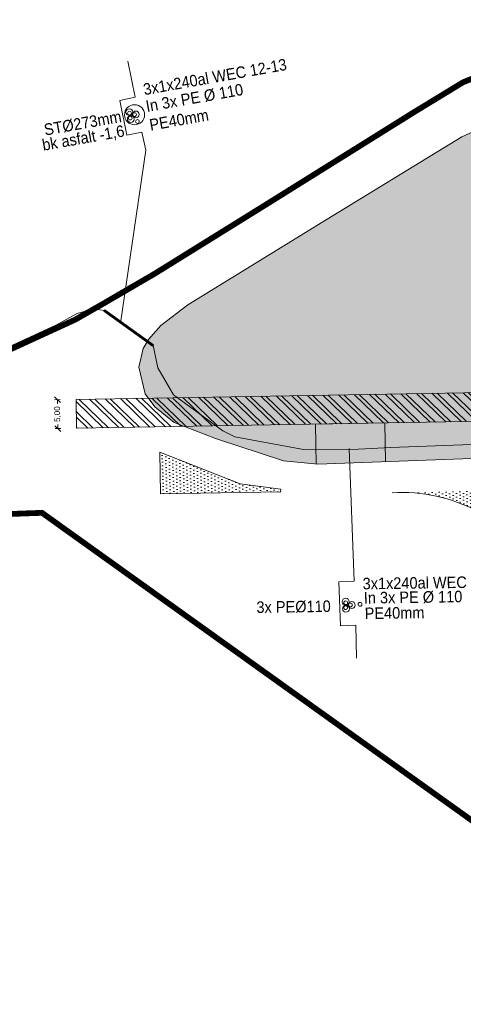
# Model space of a CAD drawing. Header units: metres. Extents: x 68442 to 71740, y 407111 to 411160.
# Tile 173 of 186: x 70530 to 70607, y 409024 to 409195. Entities that reach past the tile are written whole.
import ezdxf
from ezdxf.enums import TextEntityAlignment as Align

# ---------------------------------------------------------------- set-up
doc = ezdxf.new("R2010")
doc.units = ezdxf.units.M
doc.linetypes.add('XX-CENTER', pattern=[8, 5, -1, 1, -1])
doc.layers.get('0').update_dxf_attribs({"lineweight": 0})
doc.layers.get('Defpoints').update_dxf_attribs({"lineweight": 0})
for name, color, linetype, lineweight in [('- van den heuvel - hs', 1, 'Continuous', 0), ('- van den heuvel - pe 40mm', 3, 'Continuous', 0), ('- van den heuvel -aanpeillijntjes en ge-explodeerde maatvoering', 7, 'Continuous', 0), ('- van den heuvel -pe 110mm', 7, 'Continuous', 0), ('- van den heuvel -staal 273mm', 7, 'Continuous', 0), ('- van den heuvel -txt', 7, 'Continuous', 0), ('-REVISIE 33kV', 1, 'Continuous', 0), ('-revisie mantelbuizen', 7, 'Continuous', 0), ('MACG_alg_werkgrens', 3, 'XX-CENTER', 0)]:
    doc.layers.add(name, color=color, linetype=linetype, lineweight=lineweight)
for name, color, linetype, lineweight, transparency in [('MACG_n_maatvoering', 3, 'Continuous', 0, 0.8), ('MACG_n_vhr_arc_auxcrane', 3, 'Continuous', 0, 0.8), ('MACG_n_vhr_arc_freespace', 6, 'Continuous', 0, 0.8), ('MACG_n_vhr_arc_laydown', 2, 'Continuous', 0, 0.8), ('MACG_n_vhr_kant_', 7, 'Continuous', 0, 0.8)]:
    doc.layers.add(name, color=color, linetype=linetype, lineweight=lineweight, transparency=transparency)
doc.styles.add('MACG_standaard', font='arial.ttf', dxfattribs={"height": 2})
doc.styles.get("Standard").update_dxf_attribs({"font": 'arial.ttf'})
doc.dimstyles.new('MACG_standaard', dxfattribs={"dimscale": 0, "dimtxt": 2, "dimasz": 2, "dimexe": 1, "dimexo": 0.1, "dimgap": 1, "dimtad": 0, "dimzin": 1, "dimtxsty": 'MACG_standaard', "dimcen": 0, "dimclrd": 256, "dimclre": 256, "dimclrt": 256, "dimazin": 0, "dimtfac": 1, "dimtofl": 0, "dimtmove": 1, "dimatfit": 3, "dimfxl": 1, "dimfxlon": 1, "dimtfill": 1, "dimlwd": -1, "dimlwe": -1, "dimarcsym": 0})
pattern_1 = [(91.71918820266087, (35555.57993851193, 204577.1717876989), (-0.6087302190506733, 0.2818643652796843), [0, -0.6])]

# ---------------------------------------------------------------- blocks, each defined once
blk = doc.blocks.new('_Oblique')
at = {"color": 0, "linetype": 'ByBlock', "lineweight": -2}
blk.add_line((-0.5, -0.5), (0.5, 0.5), dxfattribs=at)
blk = doc.blocks.new('*D118')
at = {"layer": 'Defpoints', "color": 0, "transparency": 16777216}
for p in [(70536.52811778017, 409129.1863599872), (70539.76818526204, 409129.2421208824), (70539.8542214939, 409124.2428611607)]:
    blk.add_point(p, dxfattribs=at)
at = {"layer": 'MACG_n_maatvoering', "transparency": 16777216}
for p, q in [((70537.02804375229, 409129.1949636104), (70536.02819180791, 409129.177756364)), ((70536.5281177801, 409129.1863599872), (70536.54021332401, 409128.4835309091)), ((70537.11407998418, 409124.1957038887), (70536.1142280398, 409124.1784966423)), ((70536.61415401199, 409124.1871002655), (70536.60205846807, 409124.8899293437))]:
    blk.add_line(p, q, dxfattribs=at)
for p, rotation in [((70536.5281177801, 409129.1863599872), 90.98595125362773), ((70536.61415401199, 409124.1871002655), 270.9859512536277)]:
    blk.add_blockref('_Oblique', p, dxfattribs=dict(at, rotation=rotation))
at = {"layer": 'MACG_n_maatvoering', "transparency": 16777216, "insert": (70536.57113589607, 409126.6867301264), "char_height": 1, "attachment_point": 5, "rotation": 90.98595125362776, "style": 'MACG_standaard', "bg_fill": 3, "box_fill_scale": 1.1, "bg_fill_color": 256, "bg_fill_true_color": 13158600, "bg_fill_transparency": 0}
blk.add_mtext('5,00', dxfattribs=at)

msp = doc.modelspace()

# ---------------------------------------------------------------- hatches: boundary and pattern name
at = {"layer": 'MACG_n_vhr_arc_auxcrane'}
h = msp.add_hatch(dxfattribs=at)
h.set_pattern_fill('ACO-BETON_DETAIL', color=256, scale=2, angle=90.000000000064, style=0, pattern_type=2)
h.set_pattern_definition(pattern_1)
h.paths.add_polyline_path([(70593.3031506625, 409118.4549747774), (70593.18774615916, 409125.1607201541), (70581.18952282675, 409124.95423319), (70581.30831330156, 409118.0517410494), (70581.61999999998, 409118.02)], flags=0)
h.paths.add_polyline_path([(70647.6834925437, 409120.4612522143), (70646.68907183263, 409147.4429335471), (70714.55978669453, 409149.9443360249), (70714.60407323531, 409148.7427064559, -1), (70715.39592676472, 409127.2572935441), (70715.55420740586, 409122.9626546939), (70736.07061365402, 409123.7024696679), (70735.05841951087, 409156.4088637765), (70696.9444221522, 409155.2293156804), (70688.70669632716, 409154.9743753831), (70687.79970299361, 409184.2814817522), (70663.19999999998, 409183.49), (70620.82, 409181.28), (70606.51999999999, 409174.7199999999), (70599.24, 409170.27), (70583.23, 409160.48), (70559.09999999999, 409145.6299999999), (70554.42, 409142.0499999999), (70552.3, 409139.6199999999), (70551.35, 409138.04), (70550.62999999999, 409134.8499999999), (70551.73999999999, 409130.2199999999), (70553.37999999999, 409127.9699999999), (70556.72, 409125.2499999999), (70563.91, 409122.46), (70575.63, 409118.63), (70581.61999999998, 409118.02), (70598.81, 409118.6599999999), (70608.29582677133, 409119.0096039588), (70608.18552532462, 409125.4188288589), (70620.18374865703, 409125.625315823), (70620.28999611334, 409119.4516538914)], flags=17)
h.paths.add_polyline_path([(70635.28270779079, 409120.0042163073), (70635.18152782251, 409125.8834245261), (70647.4758582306, 409126.0950074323), (70646.68907183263, 409147.4429335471), (70714.55978669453, 409149.9443360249), (70714.60407323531, 409148.7427064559, -1), (70715.39592676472, 409127.2572935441), (70715.55420740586, 409122.9626546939), (70736.07061365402, 409123.7024696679), (70735.05841951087, 409156.4088637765), (70696.9444221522, 409155.2293156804), (70688.70669632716, 409154.9743753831), (70687.79970299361, 409184.2814817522), (70663.19999999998, 409183.49), (70620.82, 409181.28), (70606.51999999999, 409174.7199999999), (70599.24, 409170.27), (70583.23, 409160.48), (70559.09999999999, 409145.6299999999), (70554.42, 409142.0499999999), (70552.3, 409139.6199999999), (70551.35, 409138.04), (70550.62999999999, 409134.8499999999), (70551.73999999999, 409130.2199999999), (70553.37999999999, 409127.9699999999), (70556.72, 409125.2499999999), (70563.91, 409122.46), (70575.63, 409118.63), (70581.61999999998, 409118.02), (70598.81, 409118.6599999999)], flags=17)
h = msp.add_hatch(dxfattribs=at)
h.set_pattern_fill('ACO-BETON_DETAIL', color=256, scale=2, angle=90.000000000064, style=0, pattern_type=2)
h.set_pattern_definition(pattern_1)
h.paths.add_polyline_path([(70575.15940790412, 409113.2402082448), (70575.21780472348, 409113.6775116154), (70568.16, 409114.62), (70554.26892910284, 409120.0963750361), (70554.39307283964, 409112.8828238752), (70575.1821883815, 409113.2406002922)])
h = msp.add_hatch(dxfattribs=at)
h.set_pattern_fill('ACO-BETON_DETAIL', color=256, scale=2, angle=90.000000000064, style=0, pattern_type=2)
h.set_pattern_definition([(91.64300309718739, (35322.05339531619, 204551.4928114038), (-0.6083548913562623, 0.2826735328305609), [0, -0.6])])
h.paths.add_polyline_path([(70620.83612136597, 409108.2583783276, -0.7726776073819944), (70622.11635038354, 409113.9213268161), (70596.16422685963, 409113.1208167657, -0.1228633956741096), (70609.31776825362, 409109.8419036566), (70644.19831807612, 409091.2906639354), (70644.07855193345, 409095.0560504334), (70644.08274047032, 409096.2322132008)])
at = {"layer": 'MACG_n_vhr_arc_freespace'}
h = msp.add_hatch(dxfattribs=at)
h.set_pattern_fill('AGR-GRAS_GAZON', color=256, scale=2, angle=32.84464099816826, style=0, pattern_type=2)
h.set_pattern_definition([(70.34464099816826, (0, 0), (-1.097961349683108, 1.584644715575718), [0, -1.519999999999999, 0, -1.699999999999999, 0, -1.624999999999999]), (40.34464099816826, (0, 0), (-0.04375970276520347, 3.330871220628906), [0, -0.82, 0, -1.37, 0, -0.525]), (0.344640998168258, (-1.033377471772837, -0.6671064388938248), (2.6132592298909, 1.693749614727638), [0, -0.5, 0, -1.8, 0, -2.35]), (350.3446409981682, (-1.033377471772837, -0.6671064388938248), (2.049561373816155, 2.367785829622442), [0, -0.25, 0, -1.18, 0, -1.35]), (83.84464099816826, (-4.200369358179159, 1.823347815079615), (-1.37695886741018, 1.203542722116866), [0.15, -2.0955]), (42.84464099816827, (-0.06756361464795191, -4.578551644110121), (-0.2496089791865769, 1.811691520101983), [0.15, -2.0955])])
edge = h.paths.add_edge_path()
edge.add_line((70736.07061365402, 409123.7024696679), (70735.05841951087, 409156.4088637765))
edge.add_line((70735.05841951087, 409156.4088637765), (70696.9444221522, 409155.2293156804))
edge.add_line((70696.9444221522, 409155.2293156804), (70688.70669632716, 409154.9743753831))
edge.add_line((70688.70669632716, 409154.9743753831), (70687.79970299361, 409184.2814817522))
edge.add_line((70687.79970299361, 409184.2814817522), (70663.19999999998, 409183.49))
edge.add_line((70663.19999999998, 409183.49), (70620.82, 409181.28))
edge.add_line((70620.82, 409181.28), (70606.51999999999, 409174.7199999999))
edge.add_line((70606.51999999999, 409174.7199999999), (70599.24, 409170.27))
edge.add_line((70599.24, 409170.27), (70583.23, 409160.48))
edge.add_line((70583.23, 409160.48), (70559.09999999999, 409145.6299999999))
edge.add_line((70559.09999999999, 409145.6299999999), (70554.42, 409142.0499999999))
edge.add_line((70554.42, 409142.0499999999), (70552.3, 409139.6199999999))
edge.add_line((70552.3, 409139.6199999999), (70551.35, 409138.04))
edge.add_line((70551.35, 409138.04), (70550.62999999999, 409134.8499999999))
edge.add_line((70550.62999999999, 409134.8499999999), (70551.73999999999, 409130.2199999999))
edge.add_line((70551.73999999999, 409130.2199999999), (70553.37999999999, 409127.9699999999))
edge.add_line((70553.37999999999, 409127.9699999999), (70556.72, 409125.2499999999))
edge.add_line((70556.72, 409125.2499999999), (70563.91, 409122.46))
edge.add_line((70563.91, 409122.46), (70575.63, 409118.63))
edge.add_line((70575.63, 409118.63), (70581.61999999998, 409118.02))
edge.add_line((70581.61999999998, 409118.02), (70598.81, 409118.6599999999))
edge.add_line((70598.81, 409118.6599999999), (70647.6834925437, 409120.4612522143))
edge.add_line((70647.6834925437, 409120.4612522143), (70646.68907183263, 409147.4429335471))
edge.add_line((70646.68907183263, 409147.4429335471), (70714.55978669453, 409149.9443360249))
edge.add_line((70714.55978669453, 409149.9443360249), (70714.60407323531, 409148.7427064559))
edge.add_arc((70715.00000000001, 409138), 10.75000000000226, -87.88929633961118, 92.11070366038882, ccw=False)
edge.add_line((70715.39592676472, 409127.2572935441), (70715.55420740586, 409122.9626546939))
edge.add_line((70715.55420740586, 409122.9626546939), (70736.07061365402, 409123.7024696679))
at = {"layer": 'MACG_n_vhr_arc_laydown'}
h = msp.add_hatch(dxfattribs=at)
h.set_pattern_fill('ANSI32', color=256, scale=0.4, angle=90, style=0)
h.set_pattern_definition([(135.9859512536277, (35291.18207555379, 204562.2201797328), (-1.323660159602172, -1.370017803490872), []), (135.9859512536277, (35291.16662299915, 204563.118072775), (-1.323660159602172, -1.370017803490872), [])])
h.paths.add_polyline_path([(70647.4758582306, 409126.0950074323), (70539.8542214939, 409124.2428611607), (70539.768185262, 409129.2421208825), (70647.29167076, 409131.0925779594)])

# ---------------------------------------------------------------- linework, layer by layer
at = {"layer": '- van den heuvel - hs'}
for centre, radius in [((70549.00567619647, 409178.8022701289), 0.3255105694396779), ((70549.13046274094, 409177.9634865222), 0.3255105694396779), ((70549.8760007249, 409178.5596317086), 0.3255105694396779), ((70586.41786403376, 409094.0224175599), 0.325510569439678), ((70586.40598505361, 409093.1744856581), 0.325510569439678), ((70587.23777280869, 409093.6428285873), 0.325510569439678)]:
    msp.add_circle(centre, radius, dxfattribs=at)
at = {"layer": '- van den heuvel - pe 40mm'}
for centre, radius in [((70550.37236494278, 409177.3711675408), 0.3255105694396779), ((70588.89915065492, 409093.7594252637), 0.325510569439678)]:
    msp.add_circle(centre, radius, dxfattribs=at)
at = {"layer": '- van den heuvel -aanpeillijntjes en ge-explodeerde maatvoering'}
for points in [[(70549.97352834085, 409181.5558435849), (70548.73396382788, 409187.7993928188)], [(70551.82079360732, 409172.3826821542), (70551.15922380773, 409175.539005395), (70548.52783119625, 409175.0140917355), (70547.3421357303, 409181.0309299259), (70549.97352834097, 409181.5558435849)], [(70551.82079360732, 409172.3826821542), (70547.45845480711, 409142.4670320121)], [(70587.9086089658, 409097.7489250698), (70587.03871819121, 409120.7665167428)], [(70588.31312410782, 409084.4388999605), (70588.19164858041, 409090.1476255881), (70585.51000130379, 409090.0552713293), (70585.22696168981, 409097.656570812), (70587.9086089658, 409097.7489250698)]]:
    msp.add_lwpolyline(points, dxfattribs=at)
at = {"layer": '- van den heuvel -pe 110mm'}
for centre, radius in [((70548.98360469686, 409178.9807917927), 0.588942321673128), ((70549.21993001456, 409177.7884018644), 0.588942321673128), ((70550.09096792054, 409178.5862809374), 0.588942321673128), ((70586.4248210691, 409094.2021638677), 0.5889423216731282), ((70586.46609798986, 409092.9872813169), 0.5889423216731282), ((70587.45422621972, 409093.6345221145), 0.5889423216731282)]:
    msp.add_circle(centre, radius, dxfattribs=at)
at = {"layer": '- van den heuvel -staal 273mm'}
msp.add_circle((70549.88279384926, 409178.5369034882), 1.740414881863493, dxfattribs=at)
at = {"layer": '-revisie mantelbuizen'}
msp.add_lwpolyline([(70552.99405305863, 409138.4464892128), (70544.54389106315, 409144.5469220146), (70544.70778494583, 409144.773943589), (70553.15794694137, 409138.6735107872)], close=True, dxfattribs=at)
at = {"layer": 'MACG_alg_werkgrens', "ltscale": 10, "const_width": 1, "flags": 128}
msp.add_lwpolyline([(69468.20656480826, 410724.0543301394), (69445.01762850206, 410763.7583829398), (69410.5103316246, 410746.3735817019), (69391.66659987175, 410737.2221690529), (69365.72674637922, 410725.277114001), (69345.26674699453, 410716.379939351), (69315.384847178, 410704.0875152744), (69281.05072470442, 410691.0301501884), (69264.09981194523, 410684.9104273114), (69252.63144360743, 410680.9550372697), (69232.53888834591, 410674.3347321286), (69226.2878631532, 410672.3117351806), (69231.92281973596, 410654.9929695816), (69239.19229652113, 410630.4522234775), (69225.31, 410626.34), (69213.37, 410623.02), (69197.1, 410618.89), (69169.71, 410611.81), (69153.92896399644, 410607.8128229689), (69119.38, 410600.65), (69044.01, 410587.14), (69038.91, 410583.87), (69037, 410582.13), (69034.69, 410579.4), (69032.1, 410574.79), (69025.25, 410561.14), (69006.81145330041, 410524.6972740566), (68993.74, 410499.24), (68990.46, 410493.99), (68985.64, 410487.43), (68980.15, 410481.68), (68983.8573273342, 410477.2007859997), (68976.38328250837, 410470.5198468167), (69009.70539291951, 410433.2420120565), (69066.30335983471, 410483.5146420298), (69081.6698899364, 410509.3752860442), (69086.55384522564, 410515.4651562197), (69098.47460877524, 410511.4442984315), (69124.21884397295, 410533.645258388), (69141.79, 410549.77), (69154.92, 410561.36), (69164.8477892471, 410567.0251139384), (69195.70059126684, 410584.6668789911, 0.9752874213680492), (69254.72957505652, 410601.8558810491), (69273.28095412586, 410612.5450539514), (69265.69968568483, 410636.9714316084), (69295.01234843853, 410647.3305308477), (69309.56932142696, 410653.2856561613), (69325.240131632, 410659.5399705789), (69348.31548198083, 410669.2949146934), (69373.47053148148, 410680.4716013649), (69397.19206722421, 410690.963434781), (69414.3971084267, 410698.1955538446), (69423.28538058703, 410702.1850093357), (69433.9756074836, 410704.1084769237), (69438.86340269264, 410704.3412290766), (69447.93853424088, 410702.6581699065), (69455.80042612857, 410699.5838465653), (69460.60498305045, 410696.2318301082), (69470.4715735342, 410685.9823570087), (69476.25014530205, 410679.0913855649), (69486.19081639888, 410665.288224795), (69491.75116749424, 410658.1939837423), (69500.69215752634, 410650.9313365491), (69505.62412052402, 410648.2479244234), (69515.72780159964, 410644.4226624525), (69530.28723651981, 410645.9721913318), (69548.08414006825, 410653.461848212), (69567.54624077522, 410641.9152929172), (69591.65670663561, 410638.3138759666), (69606.83393043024, 410646.6851527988), (69601.5733561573, 410655.5332613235), (69599.74, 410658.57, -0.09734502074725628), (69598.01959358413, 410673.0043101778, 0.03786321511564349), (69599.51, 410681.13, -0.1333057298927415), (69605.29, 410689.24), (69610.73, 410692.59, -0.2952397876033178), (69626.31, 410691.87), (69632.1, 410685.1), (69639.81, 410674.22), (69641.62, 410671.06), (69638.8147158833, 410657.5082432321), (69655.0393714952, 410604.9326685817), (69666.62103121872, 410567.4026013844), (69675.17147267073, 410539.6951181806), (69678.3043690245, 410531.6160011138), (69683.93676631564, 410519.5496298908), (69693.99706435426, 410502.0032935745), (69715.7680627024, 410465.5616568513), (69732.29130321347, 410438.3908456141), (69745.60559088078, 410416.5207133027), (69752.28377418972, 410405.4923967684), (69769.94608725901, 410376.343133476), (69786.26693857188, 410349.3527345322), (69796.7898465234, 410331.8682927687), (69807.94852102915, 410313.3807105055), (69821.27900502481, 410291.5423129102), (69835.03186055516, 410268.9367957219), (69855.97713765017, 410234.2506599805), (69872.629205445, 410206.8422210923), (69890.27131294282, 410177.6579582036), (69900.34722192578, 410160.907076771), (69901.4867209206, 410158.6751904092), (69896.94615279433, 410155.9439698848), (69911.80837604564, 410131.5959911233, 0.09725038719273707), (69926.21988837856, 410128.6040487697), (69939.50187987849, 410127.9464670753, -0.3270617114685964), (69966.2662058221, 410111.2165545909), (69985.4437446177, 410061.2781104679), (69989.70169159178, 410051.9797298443), (69994.7392040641, 410043.2961145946), (70004.59461365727, 410028.3773142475), (70024.46120066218, 409998.8826886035), (70056.47888468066, 409951.3061297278), (70092.62892501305, 409897.2010361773), (70118.80440978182, 409856.7589131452), (70134.79070471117, 409830.3246464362), (70155.82211963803, 409792.6637406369), (70175.21423805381, 409753.9892893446), (70188.99064482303, 409723.5335544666), (70203.7084044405, 409687.0335106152), (70218.08152657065, 409646.2198325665), (70228.94688551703, 409611.3888242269), (70238.39691651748, 409575.2651576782), (70246.85829855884, 409538.0370723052), (70256.6970092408, 409481.3597125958), (70263.12345917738, 409416.6960548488), (70265.49906132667, 409348.6919479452), (70264.53255186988, 409312.7318177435), (70262.71228992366, 409293.5956788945), (70262.04139123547, 409279.5877717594, -0.419623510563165), (70237.4546777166, 409251.7953866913), (70223.92377864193, 409251.6932161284), (70223.89618604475, 409251.6918228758), (70193.16495688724, 409250.1400890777), (70167.12283457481, 409264.3697263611), (70140.67192326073, 409269.7872249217), (70102.4650513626, 409277.6125006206), (70087.77010063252, 409280.622222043), (70076.26996252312, 409289.4068206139), (70076.70896437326, 409309.2172222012), (70066.71141883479, 409309.4387695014), (70028.71795528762, 409310.2807110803), (69996.92656191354, 409310.3813332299), (69996.70749753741, 409302.0148266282, 1.022360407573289), (70016.34511557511, 409254.4194766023), (70045.60758997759, 409254.1600314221), (70075.7224733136, 409254.0532992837), (70107.35213903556, 409247.4996844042), (70107.9, 409236.1), (70108.49, 409220.64), (70109.08211555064, 409195.3612207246), (70110.8, 409155.33), (70112.6573991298, 409100.8713210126), (70088.94294319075, 409093.3629888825), (70083.94236255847, 409090.9845869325), (70074.77651695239, 409089.1319829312), (70057.19999999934, 409085.2499999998), (70045.80498639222, 409082.9043419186), (70034.52437770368, 409080.582234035), (70023.74226534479, 409078.3627413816), (70014.95977022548, 409076.554868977), (70004.8373020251, 409074.9109068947), (69996.71148705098, 409074.4439027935), (69985.0196703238, 409073.8178154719), (69973.15350114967, 409073.5989006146), (69958.80625221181, 409073.384620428), (69932.26441910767, 409072.45074072), (69866.2281050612, 409076.7983028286), (69861.52123155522, 409084.5340340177), (69796.6535299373, 409089.2243207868), (69748.81417587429, 409092.6674977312), (69750.29700666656, 409112.3107532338), (69694.9335723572, 409116.4900301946, 0.9057946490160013), (69648.84525435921, 409094.0775143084), (69624.58393597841, 409093.871628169), (69585.90235924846, 409092.5397966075), (69529.3193848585, 409090.8200108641), (69467.1689468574, 409088.9310073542), (69410.64927145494, 409087.2037333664), (69375.77221780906, 409086.0985776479), (69352.8514283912, 409104.5126186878), (69352.3097721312, 409121.8832225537), (69294.34358740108, 409119.894717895), (69295.47702131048, 409083.5461461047), (69288.45729795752, 409083.3269213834), (69220.51448324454, 409081.1707994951), (69160.3028745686, 409079.2244540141), (69133.53172483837, 409078.3589887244), (69097.11388773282, 409077.1816623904), (69079.2396442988, 409076.5986311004), (69043.74555859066, 409075.4577589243), (69008.48509483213, 409074.3758512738), (68984.99962525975, 409092.6020150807), (68984.29032442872, 409110.2784477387), (68926.33722090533, 409107.9529680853), (68927.85447744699, 409070.1252869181), (68922.81946982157, 409069.4244228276), (68908.1434917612, 409065.5583072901), (68898.99063854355, 409063.1471570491), (68889.02509710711, 409059.2095013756), (68879.38965442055, 409055.4022766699), (68853.7158018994, 409041.5153345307), (68784.24078778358, 409002.8768108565), (68690.79181961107, 408950.6712438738), (68634.58214079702, 408919.3163872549), (68605.74938968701, 408924.1875075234), (68596.82329017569, 408940.1420563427), (68591.84943122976, 408937.2687531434), (68546.25992969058, 408911.7241051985), (68577.27100689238, 408856.287772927), (68598.84743218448, 408854.4887570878), (68632.13021717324, 408873.1140120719), (68635.03747153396, 408888.5229505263), (68655.30600032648, 408899.8333125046), (68648.65401460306, 408911.7842284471), (68655.27458953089, 408915.3735219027), (68708.75504195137, 408945.1037734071), (68758.39633938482, 408972.9445010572), (68803.76435685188, 408998.2533950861), (68824.877370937, 409010.0350770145), (68860.5369421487, 409030.0835915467), (68885.33564592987, 409043.1695849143), (68903.48240583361, 409050.3156129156), (68925.81246079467, 409056.1752727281), (68932.3597040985, 409057.0825119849), (68933.56606828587, 409048.376583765), (68947.04906830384, 409033.2529433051), (68985.20031917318, 409034.4527967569), (68997.40604536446, 409050.0110153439), (69013.92035500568, 409050.5262467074), (69013.58999928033, 409061.004352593), (69059.75386272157, 409062.4810198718), (69126.26551886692, 409064.6610734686), (69181.76366020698, 409066.4510134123), (69253.04245284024, 409068.7209753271), (69299.0110837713, 409070.1666846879), (69301.134957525, 409060.0906651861), (69314.6141674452, 409044.9636466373), (69352.76571777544, 409046.1539401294), (69364.9788551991, 409061.71357537), (69381.03770462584, 409062.2186247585), (69380.69661583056, 409072.8543523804), (69492.88225604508, 409076.4309691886), (69548.43119177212, 409078.1609363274), (69630.69440884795, 409080.5000519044), (69630.69440884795, 409080.5000519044), (69654.36897127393, 409080.6706179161), (69653.73303890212, 409075.0246032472), (69704.60183389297, 409073.9825987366), (69742.1457954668, 409070.7546939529), (69879.56036612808, 409059.754424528), (69883.08, 409041.89), (69885.53999999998, 408968.1299999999), (69901.9, 408953.0599999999), (69901.9, 408953.0599999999), (69904.51999999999, 408928.16), (69914.90147842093, 408898.6748793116), (69919.7644726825, 408899.039577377), (69922.331076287, 408911.1304018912), (69918.34739580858, 408959.1835476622), (69921.1520550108, 408963.1460021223), (69925.43550511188, 408965.1103317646), (70038.7721428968, 408992.1941244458), (70102.6594370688, 409007.2734857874), (70144.74120843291, 409017.2191775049), (70178.35613170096, 409024.4811105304), (70202.47931688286, 409026.3808798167), (70230.7870944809, 409027.2208138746), (70290.97953065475, 409028.8728735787, 1.530501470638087), (70337.17983075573, 409019.3887496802), (70346.2401587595, 409081.0898157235), (70355.13148721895, 409093.8322885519), (70368.20825665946, 409102.8346936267), (70477.25240017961, 409107.5295936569), (70533.86, 409109.6), (70639.0820845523, 409034.2365002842), (70678.38093669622, 409035.5269339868), (70780.17816725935, 409115.0627180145), (70833.95936467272, 409116.727133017), (70850.18388126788, 409119.1480910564), (70864.29987759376, 409119.5708965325), (70913.12442063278, 409121.0710355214), (70966.1938552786, 409122.8610164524), (71052.40029041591, 409125.4609089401), (71091.99771945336, 409126.6772301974), (71182.62938168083, 409129.5462424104), (71197.80882905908, 409129.599842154), (71208.91029203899, 409129.103354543), (71246.18266279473, 409126.2999455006), (71276.10231321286, 409122.3106587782), (71303.55514457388, 409117.9896569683), (71325.80348827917, 409113.7011792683), (71409.43419338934, 409090.5752282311), (71435.94527043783, 409080.7293945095), (71455.22978372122, 409072.6535694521), (71458.59039131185, 409060.1610201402), (71529.6349708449, 409023.0478735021), (71558.23730726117, 409072.4892550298), (71513.67877826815, 409098.1227926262), (71470.67240908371, 409081.2894596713), (71429.61862129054, 409097.4122692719), (71395.96994863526, 409109.3836157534), (71364.5178203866, 409118.3024820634), (71317.66654700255, 409127.9824976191), (71272.74904838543, 409136.1141444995), (71231.57587422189, 409140.2811637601), (71215.15397105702, 409141.4355677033), (71214.91021433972, 409152.2769298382), (71197.70084941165, 409154.5902325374, 0.7497292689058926), (71149.48278798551, 409165.4915036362), (71090.86415341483, 409163.6968857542), (71091.34401686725, 409147.2067125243), (70997.45216131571, 409144.1173340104), (70941.20885883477, 409139.3922718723), (70845.67898250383, 409136.7897375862), (70843.18504478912, 409136.6637322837), (70840.97759122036, 409185.9999412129), (70834.11036896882, 409192.1008316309), (70826.66985912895, 409196.5247298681), (70690.65037771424, 409192.0791401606), (70635.74991090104, 409190.737907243), (70619.6715660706, 409189.3571333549), (70606.74068364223, 409184.1640909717), (70598.2395908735, 409178.9819877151), (70572.83881279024, 409163.1115015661), (70553.42533344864, 409151.0482496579), (70549.21000869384, 409148.5904031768), (70544.46921422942, 409145.8261689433), (70539.62345607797, 409143.0634834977), (70529.20210589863, 409138.2745118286), (70522.79653298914, 409135.3697025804), (70509.24262955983, 409130.693030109), (70499.40899263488, 409127.9384140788), (70491.23625683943, 409125.8250681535), (70476.2904552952, 409123.2180685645), (70462.04387773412, 409125.3384286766), (70392.24926009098, 409121.8120808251), (70392.24926009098, 409121.8120808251), (70369.16235332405, 409120.6456231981), (70349.68999873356, 409108.0934782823), (70315.3525134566, 409114.0765971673), (70310.99860993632, 409105.6308885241), (70298.50257201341, 409107.1579684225), (70288.16457997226, 409108.761412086), (70275.8212887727, 409110.6758817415), (70267.75460372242, 409111.7639022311), (70262.71344238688, 409112.4345910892), (70246.87383645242, 409113.9821834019), (70244.62825108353, 409113.891110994), (70233.26332139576, 409113.6154240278), (70229.07390600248, 409113.6030293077), (70227.63101123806, 409113.7977829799), (70221.73607665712, 409113.7568061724), (70211.80921828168, 409113.4653179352), (70207.3414257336, 409113.3204771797), (70200.97790496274, 409112.9813434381), (70190.53867242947, 409112.5078353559), (70179.72940840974, 409112.1897078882), (70161.49828612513, 409111.6512021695), (70152.4786012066, 409111.3766663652), (70148.8432910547, 409111.2660164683), (70144.36013993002, 409110.9501011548), (70140.94000000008, 409110.66), (70139.53740193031, 409110.0288308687), (70138.87508080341, 409109.7307863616), (70136.93999999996, 409108.8599999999), (70136.59943404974, 409108.4517078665), (70118.00825013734, 409102.5654761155), (70116.8370576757, 409102.1946600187), (70115.37, 409150.37), (70113.55, 409195.79), (70112.69, 409232.67), (70112.89, 409240.48), (70115.28087690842, 409245.8568629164), (70163.84287826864, 409235.7948958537), (70190.7727709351, 409234.2880230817), (70200.43521104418, 409234.1996105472), (70205.91091094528, 409234.1736241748), (70224.5383662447, 409235.0782943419), (70238.1564755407, 409235.7842925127), (70251.99598802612, 409236.7980402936), (70260.3254226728, 409237.9032675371), (70269.1702806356, 409239.5702235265), (70292.00607237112, 409244.1612812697), (70303.40010350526, 409248.9023223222), (70322.48655938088, 409249.6058385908), (70399.56185277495, 409251.818898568), (70418.13564846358, 409254.3943044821), (70456.16733520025, 409255.6020926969), (70468.96153871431, 409256.5125767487), (70481.2821686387, 409260.8309370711), (70495.09588899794, 409270.9519836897), (70507.79989213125, 409290.4211267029), (70511.22190696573, 409306.6808820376), (70510.9893707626, 409332.0778795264), (70510.02910861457, 409346.0316888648), (70509.91961001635, 409354.4730353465), (70509.44191602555, 409370.039484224), (70512.00956169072, 409407.9797898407), (70515.89405866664, 409416.387208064), (70520.95538156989, 409424.0448021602), (70524.63297817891, 409427.7308160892), (70533.657182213, 409434.0503348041), (70542.20766798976, 409438.2893468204), (70561.57402794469, 409440.9728036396), (70592.7210444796, 409443.5423665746), (70600.32091864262, 409443.7609250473), (70688.86434435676, 409446.611035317), (70734.9631092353, 409448.110995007), (70820.87824009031, 409450.7402339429), (70866.08626107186, 409451.0859330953), (70865.81086347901, 409444.2653377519), (70928.61179795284, 409436.9051505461, 1.442493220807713), (70933.41076275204, 409484.8926919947), (70891.2825815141, 409498.6618392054), (70874.72974628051, 409500.6925797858), (70873.2386136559, 409488.515997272), (70851.54590313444, 409492.3673586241), (70851.54590313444, 409492.3673586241), (70849.04153366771, 409471.916688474), (70802.50937843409, 409471.711974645), (70763.74962559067, 409471.5414547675), (70758.86739589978, 409471.5199758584), (70758.89453894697, 409465.3502681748), (70732.73384790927, 409465.433999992), (70632.33827805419, 409461.5462231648), (70589.83012316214, 409460.5058137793), (70573.22135147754, 409460.0993053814), (70553.83504547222, 409463.8119978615), (70541.02096816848, 409460.9725316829), (70492.85016665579, 409449.593927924), (70456.07631611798, 409445.1126052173), (70455.78362528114, 409447.5107178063), (70394.63228503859, 409440.1216846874, 0.2324516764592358), (70372.54968380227, 409434.8066598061), (70275.7617610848, 409423.1738913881), (70274.41332516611, 409438.4463107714), (70272.36656096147, 409460.2056465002), (70268.81738970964, 409487.859335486), (70265.68359891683, 409508.8016777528), (70263.60594672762, 409520.0330025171), (70258.38405468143, 409546.8524923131), (70254.86902010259, 409562.401303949), (70251.32073729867, 409577.8745017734), (70243.2684545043, 409608.3743755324), (70240.10161609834, 409619.5635760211), (70234.35959925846, 409638.4992676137), (70229.64992422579, 409653.093804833), (70226.0026479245, 409663.9263121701), (70222.11212956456, 409674.9257335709), (70217.28116352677, 409688.4100487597), (70212.89980368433, 409700.2709714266), (70208.15233096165, 409711.5891426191), (70200.71745834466, 409729.3141862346), (70193.13536430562, 409746.5089180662), (70185.5203887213, 409762.5215305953), (70177.76168277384, 409778.5684065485), (70168.72093080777, 409795.9899373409), (70161.47700839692, 409809.6130594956), (70154.53432645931, 409822.66966043), (70147.27841711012, 409835.2100584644), (70140.0952828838, 409847.2649539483), (70133.43715661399, 409858.4387694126), (70128.37770641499, 409866.6747487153), (70123.93513247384, 409873.4731274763), (70118.24881506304, 409882.1747810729), (70107.66380036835, 409898.3728094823), (70097.95099249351, 409913.2293920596), (70090.26517297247, 409924.7249470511), (70078.82106065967, 409941.8417193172), (70069.960402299, 409955.0944616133), (70064.80970686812, 409962.7982728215), (70058.6806109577, 409971.9654616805), (70052.83656463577, 409980.706306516), (70048.58020293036, 409987.0724773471), (70044.5886492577, 409993.042578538), (70041.04960369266, 409998.3266707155), (70037.92852983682, 410002.9644627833), (70034.97889598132, 410007.3200607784), (70028.72906895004, 410016.5482293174), (70020.37381045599, 410028.8850436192), (70012.4581750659, 410040.5727399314), (70007.1557295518, 410048.4435262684), (70003.71162625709, 410054.0384756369), (70001.7208495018, 410057.7182497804), (69998.22045433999, 410065.4842162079), (69994.44552329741, 410074.5956667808), (69985.76025754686, 410097.6562307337), (69977.56029950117, 410119.2523269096), (69971.93933342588, 410133.8902324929), (69970.4050095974, 410137.0712244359), (69968.41813106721, 410140.2738203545), (69965.54958145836, 410143.3854673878), (69963.65098102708, 410144.5659443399), (69961.93458832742, 410145.6331315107), (69960.30023284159, 410146.6493110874), (69956.84747253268, 410147.657259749), (69953.85787294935, 410148.53), (69949.78619518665, 410148.53), (69948.3093069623, 410148.53), (69946.18356416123, 410148.53), (69944.73672694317, 410148.1995693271), (69942.91181952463, 410147.7827944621), (69941.44542940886, 410147.4478982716), (69939.73888575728, 410146.9507089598), (69938.40638647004, 410146.4999378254), (69937.2315802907, 410146.1025126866), (69936.1190051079, 410145.7261396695), (69933.41610783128, 410149.3681794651), (69930.9532013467, 410152.967927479), (69920.55177398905, 410169.8085883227), (69910.97966453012, 410185.5268268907), (69896.06279634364, 410210.155580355), (69886.825742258, 410225.4153754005), (69873.62172153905, 410247.2656176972), (69860.1774464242, 410269.6387422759), (69852.17058481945, 410282.9548155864), (69839.3626985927, 410304.1458420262), (69813.68951866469, 410346.4129298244), (69808.28550568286, 410355.3617159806), (69793.78933332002, 410379.3531120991), (69782.48438552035, 410397.9568078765), (69775.85751543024, 410408.8464135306, 0.8745155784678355), (69774.18903038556, 410470.1683012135), (69767.98091319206, 410480.5804786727), (69767.98091319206, 410480.5804786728), (69755.69156655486, 410501.057537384), (69748.71562832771, 410512.783124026), (69726.08305495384, 410499.2369457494), (69705.95000000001, 410531.26), (69694.583010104, 410550.4808434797), (69686.11720645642, 410577.9208459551), (69680.0039006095, 410598.0641781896), (69679.0998634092, 410601.046933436), (69677.32103120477, 410606.9159611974), (69676.33979426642, 410610.1534261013), (69674.5967553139, 410615.9043586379), (69673.28852505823, 410620.2206958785), (69671.2412752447, 410626.9753329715), (69669.51857795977, 410632.6542778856), (69668.00132664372, 410637.6556165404), (69666.29687928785, 410643.2740123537), (69664.89789530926, 410647.8855045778), (69663.03086301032, 410654.0398316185), (69661.43830624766, 410659.289400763), (69660.85023936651, 410661.2278545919), (69660.43495684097, 410662.5967567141), (69659.7848895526, 410665.0040323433), (69659.68273381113, 410666.3617725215), (69659.69101396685, 410666.422682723), (69660.19340284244, 410667.4796939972), (69661.25135042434, 410668.6901605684), (69661.92629801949, 410669.4624119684), (69663.10107856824, 410670.3792453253), (69667.08557465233, 410673.4888634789), (69664.77394754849, 410677.2655822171), (69655.85772178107, 410693.749359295), (69633.12126373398, 410730.9058720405), (69596.64626904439, 410708.7560213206), (69590.40793400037, 410708.7187733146), (69584.97276634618, 410710.4119140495), (69578.26807694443, 410711.1541236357), (69576.04774156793, 410712.0620529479), (69555.92648434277, 410743.2719334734), (69552.70339471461, 410742.7347274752), (69539.43289679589, 410755.6824652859), (69495.75936919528, 410828.1384078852), (69486.7795853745, 410843.0505822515, -0.333078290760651), (69489.89862521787, 410874.0887059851), (69516.31092365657, 410899.3881028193), (69534.63644368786, 410914.580294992), (69635.84491216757, 410998.4507388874), (69671.82860860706, 411027.395230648), (69684.96210609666, 411035.5511032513), (69701.88011943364, 411041.3365378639), (69710.64387168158, 411042.0417754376), (69721.39060468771, 411039.5837460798), (69739.36628568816, 411030.6056537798), (69747.07921064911, 411023.5498470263), (69748.3916021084, 411022.3529576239), (69751.41808443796, 411018.1717558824), (69754.08096337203, 411011.9518907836), (69754.23293151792, 411006.6955807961), (69753.49448936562, 411004.6404409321), (69751.2942880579, 411001.3499163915), (69740.19567163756, 410989.2170458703), (69720.19095574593, 410967.3481373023), (69714.00790290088, 410960.91529529), (69732.07828505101, 410943.5465914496), (69734.90664241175, 410943.5267259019, -0.3656087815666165), (69768.34638080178, 410946.1184824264), (69772.53318278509, 410941.5507548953), (69785.47, 410954.54), (69781.03, 410959.77, -0.3221582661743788), (69777.15, 410981.66), (69779.87, 410993.92), (69809.28997632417, 411027.1308217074), (69790.43771763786, 411042.9067703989), (69787.62076924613, 411042.6522085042, -0.3651736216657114), (69754.62461914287, 411036.8091795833), (69738.66720083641, 411046.0330252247), (69723.37092932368, 411052.1699138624), (69711.17561944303, 411054.4416904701), (69699.75331200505, 411054.337186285), (69687.16551573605, 411050.3691813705), (69674.90000651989, 411044.205660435), (69657.89043483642, 411031.3701547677), (69640.75145476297, 411017.2214787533), (69601.6122303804, 410984.7748139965), (69554.37736567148, 410946.002862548), (69530.01003824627, 410925.8050778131), (69508.64259069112, 410908.389759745), (69483.11932027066, 410889.4965576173), (69471.4533518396, 410881.7125752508), (69455.61676161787, 410869.8130760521), (69467.47678907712, 410849.7658038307), (69472.82340225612, 410843.7471023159), (69483.01276843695, 410827.459929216), (69512.67621906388, 410773.0982934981), (69508.68092865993, 410771.113971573), (69505.69850415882, 410765.9385693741), (69500.69993377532, 410743.5241639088)], format="xyb", close=True, dxfattribs=at)
at = {"layer": 'MACG_n_vhr_kant_'}
for points in [[(70620.82, 409181.28), (70606.51999999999, 409174.7199999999), (70599.24, 409170.27), (70583.23, 409160.48), (70559.09999999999, 409145.6299999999), (70554.42, 409142.0499999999), (70552.3, 409139.6199999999), (70551.35, 409138.04), (70550.62999999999, 409134.8499999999), (70551.73999999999, 409130.2199999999), (70553.37999999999, 409127.9699999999), (70556.72, 409125.2499999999), (70563.91, 409122.46), (70575.63, 409118.63), (70581.61999999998, 409118.02), (70598.81, 409118.6599999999), (70598.81, 409118.6599999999), (70647.6834925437, 409120.4612522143)], [(70581.30831330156, 409118.0517410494), (70581.18952282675, 409124.95423319), (70593.18774615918, 409125.1607201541)], [(70581.18952282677, 409124.95423319), (70593.18774615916, 409125.1607201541), (70593.3031506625, 409118.4549747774)]]:
    msp.add_lwpolyline(points, dxfattribs=at)
for points in [[(70647.4758582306, 409126.0950074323), (70539.8542214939, 409124.2428611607), (70539.768185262, 409129.2421208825), (70647.29167076, 409131.0925779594)], [(70575.15940790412, 409113.2402082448), (70575.21780472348, 409113.6775116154), (70568.16, 409114.62), (70554.26892910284, 409120.0963750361), (70554.39307283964, 409112.8828238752), (70575.1821883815, 409113.2406002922)]]:
    msp.add_lwpolyline(points, close=True, dxfattribs=at)
msp.add_lwpolyline([(70644.1983180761, 409091.2906639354), (70609.31776825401, 409109.8419036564, 0.1384427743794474), (70594.44973780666, 409113.0679322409)], format="xyb", dxfattribs=at)

# ---------------------------------------------------------------- texts
at = {"layer": '- van den heuvel -txt', "width": 0.9}
for s, rotation, p in [('3x1x240al WEC 12-13', 10.08565239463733, (70551.58193757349, 409181.9138431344)), ('In 3x PE %%C 110', 10.08565239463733, (70552.02104084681, 409179.0023458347)), ('PE40mm', 10.08565239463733, (70552.65617267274, 409175.7567564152)), ('3x1x240al WEC 12-13', 0.821150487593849, (70589.36371103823, 409096.3367871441)), ('In 3x PE %%C 110', 0.821150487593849, (70589.56709463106, 409093.8717642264)), ('PE40mm', 0.821150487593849, (70589.71811493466, 409091.1934166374))]:
    msp.add_text(s, height=2, rotation=rotation, dxfattribs=at).set_placement(p)
for s, rotation, p in [('ST%%C273mm', 10.08565239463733, (70547.7481205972, 409177.3029093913)), ('bk asfalt -1,6', 10.08565239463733, (70548.25649401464, 409174.8087313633)), ('3x PE%%C110', 0.821150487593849, (70583.84528257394, 409092.4401311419))]:
    msp.add_text(s, height=2, rotation=rotation, dxfattribs=at).set_placement(p, align=Align.RIGHT)

# ---------------------------------------------------------------- next in the draw order: dimensions: what is measured, and where the dimension line sits
at = {"layer": 'MACG_n_maatvoering'}
dim = msp.add_aligned_dim(p1=(70539.8542214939, 409124.2428611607), p2=(70539.76818526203, 409129.2421208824), distance=3.2405472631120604, dimstyle='MACG_standaard', override={"dimblk1": 'Oblique', "dimblk2": 'Oblique', "dimsah": 1}, dxfattribs=at)
dim.commit()
dim.dimension.update_dxf_attribs({"geometry": '*D118', "text_midpoint": (70536.57113589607, 409126.6867301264)})

# ---------------------------------------------------------------- next in the draw order: linework, layer by layer
at = {"layer": '-REVISIE 33kV', "ltscale": 0.1}
msp.add_lwpolyline([(70520.304, 409134.742), (70536.349, 409142.172), (70539.917, 409144.128), (70542.724, 409144.934), (70544.686, 409144.617), (70553.076, 409138.56), (70553.884, 409134.703), (70556.635, 409130.024), (70565.129, 409123.77), (70567.227, 409122.786), (70579.095, 409120.555), (70588.66, 409120.641), (70594.19, 409120.896), (70617.581, 409121.77), (70635.671, 409122.571), (70654.932, 409123.265), (70666.53, 409122.563), (70682.426, 409123.365), (70708.533, 409123.452)], dxfattribs=at)

doc.saveas('drawing.dxf')
